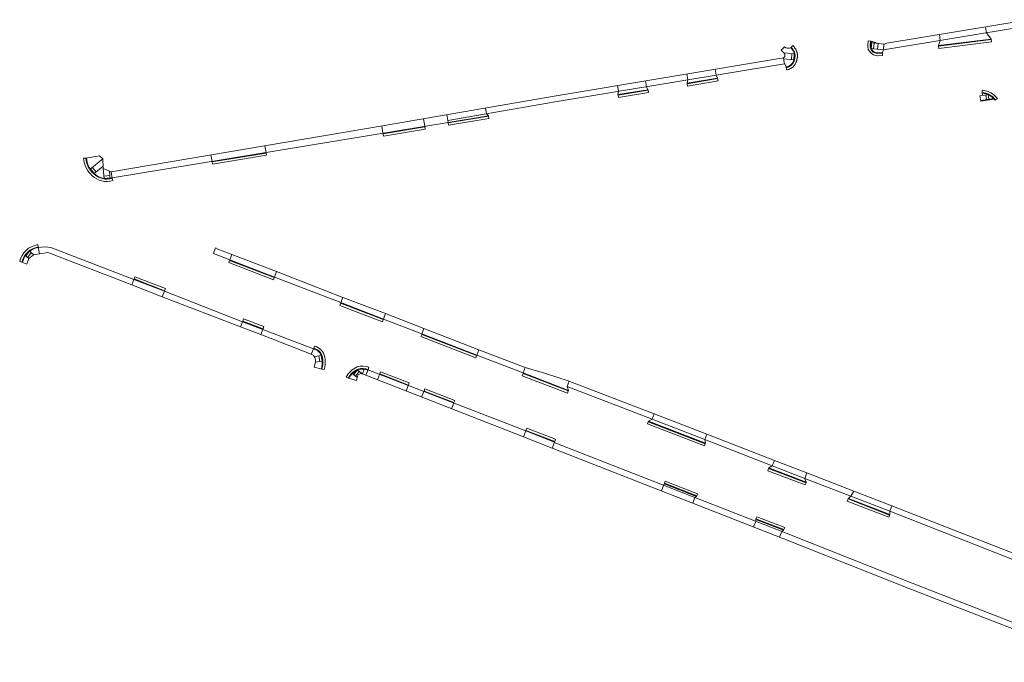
# Model space of a CAD drawing. Header units: feet. Extents: x 1462074 to 1464241, y 432820 to 433993.
# Tile 1 of 2: x 1462074 to 1462911, y 433311 to 433857. Entities that reach past the tile are written whole.
import ezdxf

# ---------------------------------------------------------------- set-up
doc = ezdxf.new("R2010")
doc.units = ezdxf.units.FT
doc.header["$MEASUREMENT"] = 0
for name, color, linetype, lineweight in [('PV_P_Curb', 120, 'Continuous', 13), ('PV_P_Curb_Ramp', 120, 'Continuous', 13), ('PV_P_Drive', 230, 'Continuous', 13), ('PV_P_Saw_Cut_Line', 62, 'Continuous', 13), ('PV_P_Walk', 241, 'Continuous', 13)]:
    doc.layers.add(name, color=color, linetype=linetype, lineweight=lineweight)

msp = doc.modelspace()

# ---------------------------------------------------------------- linework, layer by layer
at = {"layer": 'PV_P_Curb'}
for p, q in [((1462855.45, 433834.86), (1462900.14, 433840.38)), ((1462641.67, 433802.77), (1462667.53, 433807.17)), ((1462582.78, 433793.15), (1462608.34, 433797.27)), ((1462438.38, 433769.49), (1462472.63, 433775.2)), ((1462382.96, 433760.36), (1462418.53, 433766.22)), ((1462237.6, 433736.42), (1462283.5, 433743.98)), ((1462252.43, 433652.63), (1462290.43, 433638.09)), ((1462171.12, 433636.97), (1462197.13, 433626.9)), ((1462346.83, 433616.31), (1462383.1, 433602.37)), ((1462280.94, 433594.52), (1462263.54, 433601.05)), ((1462415.79, 433589.74), (1462462.5, 433571.81)), ((1462380.12, 433556.21), (1462404.53, 433546.78)), ((1462540.53, 433541.74), (1462502.03, 433556.53)), ((1462417.79, 433541.66), (1462443.24, 433531.84)), ((1462608.57, 433515.57), (1462656.99, 433496.86)), ((1462504.47, 433508.2), (1462528.97, 433498.78)), ((1462742.72, 433463.75), (1462710.82, 433475.81)), ((1462649.73, 433452.46), (1462622.25, 433463.21)), ((1462778.55, 433449.95), (1462813.82, 433436.18)), ((1462700.15, 433432.99), (1462723.87, 433423.86))]:
    msp.add_line(p, q, dxfattribs=at)
at = {"layer": 'PV_P_Curb_Ramp'}
for p, q in [((1462724.29, 433834.33), (1462721.59, 433831.34)), ((1462721.59, 433831.34), (1462724.21, 433828.97)), ((1462729.72, 433833.4), (1462730.06, 433833.77)), ((1462809, 433836.63), (1462797.46, 433837.79)), ((1462808.5, 433831.66), (1462797.65, 433832.75)), ((1462798.71, 433837.67), (1462798.21, 433832.69)), ((1462800.7, 433837.47), (1462800.2, 433832.49)), ((1462804.02, 433837.13), (1462803.52, 433832.16)), ((1462808.5, 433831.66), (1462807.63, 433829.44)), ((1462809, 433836.63), (1462808.5, 433831.66)), ((1462723.99, 433820.97), (1462723.46, 433824.82)), ((1462723.55, 433824.15), (1462732.4, 433823.31)), ((1462724.08, 433829.12), (1462732.74, 433828.3)), ((1462730.75, 433828.49), (1462730.28, 433823.51)), ((1462732.74, 433828.3), (1462732.27, 433823.32)), ((1462807.67, 433828.94), (1462807.63, 433829.44)), ((1462723.99, 433820.97), (1462725.73, 433817.09)), ((1462725.81, 433816.59), (1462725.73, 433817.09)), ((1462890.64, 433792.5), (1462898.43, 433793.71)), ((1462891.33, 433788.06), (1462890.64, 433792.5)), ((1462891.25, 433788.55), (1462902.87, 433790.35)), ((1462891.33, 433788.06), (1462902.68, 433789.82)), ((1462892.51, 433795.36), (1462892.9, 433792.85)), ((1462895.58, 433793.27), (1462896.19, 433789.32)), ((1462897.55, 433793.58), (1462898.17, 433789.62)), ((1462903.47, 433788.85), (1462903.87, 433789.15)), ((1462144.57, 433738.99), (1462133.59, 433729.89)), ((1462134.16, 433730.36), (1462137.35, 433726.51)), ((1462135.7, 433731.63), (1462138.89, 433727.78)), ((1462144.86, 433732.74), (1462136.96, 433726.19)), ((1462145.72, 433721.89), (1462144.95, 433730.69)), ((1462151.71, 433728.07), (1462144.95, 433730.69)), ((1462145.5, 433724.39), (1462150.48, 433724.83)), ((1462145.68, 433722.4), (1462150.66, 433722.84)), ((1462150.73, 433721.97), (1462150.14, 433728.68)), ((1462151.71, 433728.07), (1462152.53, 433722.41)), ((1462090.84, 433658.17), (1462089.47, 433664.1)), ((1462081.64, 433654.35), (1462078.36, 433657.1)), ((1462082.18, 433660.42), (1462078.97, 433656.59)), ((1462080.02, 433649.62), (1462081.64, 433654.35)), ((1462083.72, 433659.14), (1462080.51, 433655.3)), ((1462085.92, 433657.29), (1462081.79, 433660.75)), ((1462080.02, 433649.62), (1462075.8, 433651.24)), ((1462323.94, 433578.05), (1462321.89, 433572.87)), ((1462325.01, 433577.1), (1462323.76, 433577.59)), ((1462324.5, 433570.98), (1462330.38, 433571.87)), ((1462329.15, 433566.63), (1462328.4, 433571.57)), ((1462331.13, 433566.93), (1462330.38, 433571.87)), ((1462324.25, 433561.97), (1462325.39, 433566.16)), ((1462330.92, 433560.15), (1462324.25, 433561.97)), ((1462325.36, 433566.06), (1462331.26, 433566.95)), ((1462361.02, 433553.24), (1462356.5, 433556.89)), ((1462361.16, 433559.56), (1462358.02, 433555.67)), ((1462362.71, 433558.3), (1462359.57, 433554.41)), ((1462360.26, 433550.58), (1462361.31, 433554.25)), ((1462365.31, 433556.2), (1462360.73, 433559.91)), ((1462366.94, 433560.24), (1462365.31, 433556.2)), ((1462368.27, 433555.02), (1462365.31, 433556.2)), ((1462370.27, 433560.01), (1462368.27, 433555.02)), ((1462353.31, 433552.57), (1462360.26, 433550.58))]:
    msp.add_line(p, q, dxfattribs=at)
at = {"layer": 'PV_P_Curb_Ramp', "flags": 128}
for points in [[(1462807.67, 433828.94), (1462803.6, 433828.62, -0.438192), (1462797.26, 433835.52), (1462797.58, 433839.16)], [(1462798.07, 433839.11), (1462797.76, 433835.47, 0.43715), (1462803.59, 433829.12), (1462807.63, 433829.44)], [(1462152.53, 433722.41, -0.27291), (1462136.95, 433726.19, -0.19885), (1462130.09, 433739.65)], [(1462130.58, 433739.73, 0.199426), (1462137.28, 433726.57), (1462137.29, 433726.56), (1462137.3, 433726.55, 0.274249), (1462152.46, 433722.91)], [(1462323.94, 433578.05), (1462325.19, 433577.57, -0.291176), (1462331.67, 433568.57, -0.088742), (1462330.92, 433560.15)], [(1462370.27, 433560.01, 0.149205), (1462361.64, 433560.33, 0.174416), (1462353.31, 433552.57)]]:
    msp.add_lwpolyline(points, format="xyb", dxfattribs=at)
for points in [[(1462797.58, 433839.16), (1462798.07, 433839.11), (1462804.02, 433837.13)], [(1462144.95, 433730.69), (1462144.61, 433739.02), (1462141.64, 433741.57), (1462130.09, 433739.65)], [(1462081.64, 433654.35), (1462085.2, 433657.16), (1462085.92, 433657.29), (1462090.84, 433658.17)]]:
    msp.add_lwpolyline(points, dxfattribs=at)
at = {"layer": 'PV_P_Curb_Ramp'}
for centre, radius, start, end in [((1462727.65, 433837.6), 4.69, 224.19042, 296.30327), ((1462092.1, 433647.62), 16.69, 99.08745, 167.49233), ((1462092.1, 433647.62), 16.19, 99.08745, 167.49233), ((1462320.14, 433567.69), 5.46, 343.76149, 71.33871), ((1462368.27, 433544.87), 16.32, 113.33193, 152.42962), ((1462364.19, 433553.42), 3, 68.11718, 164.00733), ((1462365.43, 433546.04), 14.29, 70.88011, 104.67824)]:
    msp.add_arc(centre, radius, start, end, dxfattribs=at)
at = {"layer": 'PV_P_Curb_Ramp', "extrusion": (0, 0, -1)}
for centre, radius, start, end in [((-1462722.04, 433827.22), 2.79, 141.08215, 239.37268), ((-1462891.37, 433779.78), 15.62, 94.17534, 143.12922), ((-1462891.37, 433779.78), 15.12, 94.61276, 143.12922), ((-1462321.36, 433567.98), 9.82, 111.80103, 176.73813), ((-1462307.78, 433566.44), 23.48, 174.90324, 195.18831)]:
    msp.add_arc(centre, radius, start, end, dxfattribs=at)
at = {"layer": 'PV_P_Curb_Ramp'}
for points, knots in [([(1462729.72, 433833.4), (1462730.92, 433832.32), (1462732.13, 433830.56), (1462733.08, 433827.25), (1462732.76, 433824.66), (1462731.6, 433820.22), (1462729.09, 433817.62), (1462725.73, 433817.09), (1462725.72, 433817.08), (1462725.71, 433817.08), (1462725.7, 433817.08)], [0, 0, 0, 0, 0.112009, 0.159273, 0.252454, 0.298379, 0.5, 0.5, 0.5, 1, 1, 1, 1]), ([(1462725.78, 433816.59), (1462725.79, 433816.59), (1462725.8, 433816.59), (1462725.81, 433816.59), (1462726.36, 433816.68), (1462726.87, 433816.81), (1462727.85, 433817.14), (1462728.3, 433817.34), (1462729.15, 433817.8), (1462729.54, 433818.06), (1462730.26, 433818.64), (1462730.59, 433818.96), (1462731.19, 433819.64), (1462731.46, 433820), (1462731.93, 433820.75), (1462732.14, 433821.14), (1462732.36, 433821.65), (1462732.41, 433821.75), (1462732.49, 433821.95), (1462732.53, 433822.06), (1462732.64, 433822.37), (1462732.71, 433822.58), (1462732.83, 433823), (1462732.89, 433823.21), (1462732.97, 433823.52), (1462733.01, 433823.68), (1462733.04, 433823.84), (1462733.06, 433823.95), (1462733.07, 433824), (1462733.18, 433824.48), (1462733.25, 433824.92), (1462733.36, 433825.8), (1462733.4, 433826.25), (1462733.4, 433826.92), (1462733.39, 433827.14), (1462733.37, 433827.48), (1462733.36, 433827.59), (1462733.34, 433827.76), (1462733.33, 433827.82), (1462733.31, 433827.93), (1462733.31, 433827.98), (1462733.22, 433828.49), (1462733.11, 433828.92), (1462732.94, 433829.45), (1462732.9, 433829.56), (1462732.83, 433829.76), (1462732.79, 433829.87), (1462732.66, 433830.17), (1462732.57, 433830.38), (1462732.29, 433830.97), (1462732.07, 433831.35), (1462731.59, 433832.09), (1462731.32, 433832.44), (1462730.73, 433833.13), (1462730.41, 433833.45), (1462730.06, 433833.77)], [0, 0, 0, 0, 0.5, 0.5, 0.5, 0.53125, 0.53125, 0.5625, 0.5625, 0.59375, 0.59375, 0.625, 0.625, 0.65625, 0.65625, 0.6875, 0.6875, 0.695313, 0.695313, 0.703125, 0.703125, 0.71875, 0.71875, 0.734375, 0.734375, 0.742188, 0.746094, 0.746094, 0.75, 0.75, 0.78125, 0.78125, 0.8125, 0.8125, 0.828125, 0.828125, 0.835938, 0.835938, 0.839844, 0.839844, 0.84375, 0.84375, 0.875, 0.875, 0.882813, 0.882813, 0.890625, 0.890625, 0.90625, 0.90625, 0.9375, 0.9375, 0.96875, 0.96875, 1, 1, 1, 1])]:
    msp.add_open_spline(points, degree=3, knots=knots, dxfattribs=at)
at = {"layer": 'PV_P_Drive'}
for p, q in [((1462896.16, 433846.19), (1462895.34, 433851.12)), ((1462856.95, 433839.69), (1462856.13, 433844.62)), ((1462900.14, 433840.38), (1462900.08, 433840.87)), ((1462855.45, 433834.86), (1462855.39, 433835.36)), ((1462666.14, 433810.21), (1462665.32, 433815.15)), ((1462606.92, 433800.36), (1462606.1, 433805.3)), ((1462642.14, 433806.22), (1462641.32, 433811.15)), ((1462667.53, 433807.17), (1462667.45, 433807.66)), ((1462583.17, 433796.41), (1462582.35, 433801.35)), ((1462608.34, 433797.27), (1462608.26, 433797.77)), ((1462641.67, 433802.77), (1462641.58, 433803.26)), ((1462582.78, 433793.15), (1462582.7, 433793.64)), ((1462470.8, 433777.29), (1462469.94, 433782.22)), ((1462417.42, 433772.98), (1462418.45, 433766.71)), ((1462437.24, 433776.66), (1462438.3, 433769.99)), ((1462472.63, 433775.2), (1462472.55, 433775.69)), ((1462381.88, 433766.93), (1462382.88, 433760.86)), ((1462418.53, 433766.22), (1462418.45, 433766.71)), ((1462438.38, 433769.49), (1462438.3, 433769.98)), ((1462382.96, 433760.36), (1462382.88, 433760.86)), ((1462282.48, 433750.15), (1462283.42, 433744.47)), ((1462236.54, 433742.39), (1462237.52, 433736.89)), ((1462283.42, 433744.47), (1462283.5, 433743.98)), ((1462237.6, 433736.42), (1462237.52, 433736.92)), ((1462252.43, 433652.63), (1462252.61, 433653.1)), ((1462290.43, 433638.09), (1462290.61, 433638.56)), ((1462170.89, 433636.52), (1462171.12, 433636.97)), ((1462196.95, 433626.43), (1462197.13, 433626.9)), ((1462346.83, 433616.31), (1462347.01, 433616.78)), ((1462263.37, 433600.58), (1462263.54, 433601.05)), ((1462383.1, 433602.37), (1462383.28, 433602.84)), ((1462280.76, 433594.05), (1462280.94, 433594.52)), ((1462415.79, 433589.74), (1462415.97, 433590.21)), ((1462462.5, 433571.81), (1462462.68, 433572.28)), ((1462378.17, 433551.15), (1462379.94, 433555.74)), ((1462379.94, 433555.74), (1462380.12, 433556.21)), ((1462502.03, 433556.53), (1462502.21, 433557)), ((1462402.54, 433541.65), (1462404.35, 433546.32)), ((1462404.35, 433546.32), (1462404.53, 433546.78)), ((1462417.61, 433541.2), (1462415.77, 433536.48)), ((1462417.61, 433541.2), (1462417.79, 433541.66)), ((1462540.53, 433541.74), (1462540.71, 433542.21)), ((1462441.2, 433526.56), (1462443.06, 433531.37)), ((1462443.06, 433531.37), (1462443.24, 433531.84)), ((1462608.57, 433515.57), (1462608.75, 433516.03)), ((1462608.75, 433516.03), (1462657.17, 433497.32)), ((1462504.29, 433507.73), (1462504.47, 433508.2)), ((1462528.79, 433498.31), (1462528.97, 433498.78)), ((1462656.99, 433496.86), (1462657.17, 433497.32)), ((1462710.82, 433475.81), (1462711, 433476.27)), ((1462622.07, 433462.76), (1462622.25, 433463.21)), ((1462649.55, 433452.01), (1462622.07, 433462.76)), ((1462742.72, 433463.75), (1462742.89, 433464.22)), ((1462646.36, 433446.41), (1462648.18, 433451.07)), ((1462649.55, 433452.01), (1462649.73, 433452.46)), ((1462778.55, 433449.95), (1462778.74, 433450.42)), ((1462778.74, 433450.42), (1462814, 433436.64)), ((1462813.82, 433436.18), (1462814, 433436.64)), ((1462699.96, 433430.81), (1462698.14, 433426.15)), ((1462699.93, 433432.41), (1462700.15, 433432.99)), ((1462720.22, 433417.52), (1462722.04, 433422.18)), ((1462723.63, 433423.26), (1462723.87, 433423.86))]:
    msp.add_line(p, q, dxfattribs=at)
at = {"layer": 'PV_P_Drive', "flags": 128}
for points in [[(1462856.95, 433839.69), (1462855.39, 433835.36), (1462900.08, 433840.87), (1462896.2, 433846.14)], [(1462583.17, 433796.41), (1462582.7, 433793.64), (1462608.26, 433797.77), (1462606.92, 433800.36), (1462606.92, 433800.36)], [(1462438.3, 433769.99), (1462438.04, 433771.6), (1462470.8, 433777.29), (1462472.55, 433775.69), (1462438.3, 433769.99)], [(1462290.61, 433638.56), (1462252.61, 433653.1), (1462254.33, 433657.69), (1462292.19, 433643.18)], [(1462741.64, 433467.38), (1462742.89, 433464.22), (1462711, 433476.27), (1462714.02, 433478.11), (1462715.79, 433482.63), (1462743.36, 433472.03), (1462741.64, 433467.38)], [(1462648.18, 433451.07), (1462649.55, 433452.01), (1462649.55, 433452.01), (1462622.07, 433462.76), (1462619.75, 433456.82)], [(1462814, 433436.64), (1462813.89, 433439.6), (1462813.89, 433439.6), (1462780.95, 433452.23), (1462780.95, 433452.23), (1462778.74, 433450.42), (1462814, 433436.64)], [(1462699.96, 433430.81), (1462699.93, 433432.41), (1462723.63, 433423.26), (1462722.04, 433422.18)]]:
    msp.add_lwpolyline(points, dxfattribs=at)
for points in [[(1462641.58, 433803.26), (1462667.45, 433807.66), (1462666.14, 433810.21), (1462642.14, 433806.22)], [(1462169.13, 433631.94), (1462195.14, 433621.79), (1462196.95, 433626.43), (1462170.89, 433636.52)], [(1462348.71, 433621.28), (1462385.09, 433607.46), (1462383.28, 433602.84), (1462347.01, 433616.78)], [(1462261.66, 433596.28), (1462278.96, 433589.58), (1462280.76, 433594.05), (1462263.37, 433600.58)], [(1462415.97, 433590.21), (1462417.64, 433594.86), (1462464.4, 433576.81), (1462462.68, 433572.28)], [(1462503.81, 433561.78), (1462520.37, 433556.81), (1462541.2, 433550.1), (1462539.62, 433545.48), (1462540.71, 433542.21), (1462502.21, 433557)], [(1462656.65, 433500.45), (1462657.17, 433497.32), (1462608.75, 433516.03), (1462611.88, 433517.78), (1462613.61, 433522.27), (1462658.37, 433504.9)], [(1462502.34, 433502.71), (1462504.29, 433507.73), (1462528.79, 433498.31), (1462526.78, 433493.19)], [(1462780.95, 433452.23), (1462783.38, 433456.57), (1462815.61, 433444.08), (1462813.89, 433439.6)]]:
    msp.add_lwpolyline(points, close=True, dxfattribs=at)
at = {"layer": 'PV_P_Saw_Cut_Line'}
for p, q in [((1462795.58, 433839.33), (1462797.58, 433839.16)), ((1462855.7, 433832.88), (1462900.39, 433838.39)), ((1462900.39, 433838.39), (1462900.14, 433840.38)), ((1462730.06, 433833.77), (1462731.4, 433835.25)), ((1462855.7, 433832.88), (1462855.45, 433834.86)), ((1462807.83, 433826.94), (1462807.67, 433828.94)), ((1462726.09, 433814.61), (1462725.81, 433816.59)), ((1462642, 433800.8), (1462667.87, 433805.2)), ((1462667.87, 433805.2), (1462667.53, 433807.17)), ((1462608.66, 433795.3), (1462608.34, 433797.27)), ((1462642, 433800.8), (1462641.67, 433802.77)), ((1462892.51, 433795.36), (1462892.65, 433797.35)), ((1462583.1, 433791.17), (1462582.78, 433793.15)), ((1462583.1, 433791.17), (1462608.66, 433795.3)), ((1462903.87, 433789.15), (1462905.47, 433790.35)), ((1462438.71, 433767.52), (1462472.96, 433773.23)), ((1462472.96, 433773.23), (1462472.63, 433775.2)), ((1462383.29, 433758.39), (1462418.86, 433764.25)), ((1462418.86, 433764.25), (1462418.53, 433766.22)), ((1462438.71, 433767.52), (1462438.38, 433769.49)), ((1462383.29, 433758.39), (1462382.96, 433760.36)), ((1462128.09, 433739.49), (1462130.09, 433739.65)), ((1462237.93, 433734.45), (1462283.83, 433742.01)), ((1462283.83, 433742.01), (1462283.5, 433743.98)), ((1462237.93, 433734.45), (1462237.6, 433736.42)), ((1462153.11, 433720.49), (1462152.53, 433722.41)), ((1462089.47, 433664.1), (1462089.15, 433666.08)), ((1462075.8, 433651.24), (1462073.85, 433651.67)), ((1462251.72, 433650.77), (1462252.43, 433652.63)), ((1462251.72, 433650.77), (1462289.72, 433636.22)), ((1462171.12, 433636.97), (1462171.84, 433638.83)), ((1462171.84, 433638.83), (1462197.85, 433628.76)), ((1462289.72, 433636.22), (1462290.43, 433638.09)), ((1462197.13, 433626.9), (1462197.85, 433628.76)), ((1462346.11, 433614.45), (1462346.83, 433616.31)), ((1462346.11, 433614.45), (1462382.38, 433600.51)), ((1462263.54, 433601.05), (1462264.24, 433602.92)), ((1462281.64, 433596.39), (1462264.24, 433602.92)), ((1462280.94, 433594.52), (1462281.64, 433596.39)), ((1462382.38, 433600.51), (1462383.1, 433602.37)), ((1462415.07, 433587.87), (1462415.79, 433589.74)), ((1462415.07, 433587.87), (1462461.78, 433569.95)), ((1462323.94, 433578.05), (1462324.67, 433579.92)), ((1462461.78, 433569.95), (1462462.5, 433571.81)), ((1462370.27, 433560.01), (1462370.93, 433561.9)), ((1462332.85, 433559.63), (1462330.92, 433560.15)), ((1462353.31, 433552.57), (1462351.54, 433553.48)), ((1462380.12, 433556.21), (1462380.84, 433558.07)), ((1462380.84, 433558.07), (1462405.25, 433548.65)), ((1462501.32, 433554.66), (1462502.03, 433556.53)), ((1462539.81, 433539.88), (1462501.32, 433554.66)), ((1462404.53, 433546.78), (1462405.25, 433548.65)), ((1462417.79, 433541.66), (1462418.51, 433543.53)), ((1462418.51, 433543.53), (1462443.96, 433533.71)), ((1462539.81, 433539.88), (1462540.53, 433541.74)), ((1462443.24, 433531.84), (1462443.96, 433533.71)), ((1462607.85, 433513.7), (1462608.57, 433515.57)), ((1462607.85, 433513.7), (1462656.26, 433494.99)), ((1462504.47, 433508.2), (1462505.19, 433510.07)), ((1462505.19, 433510.07), (1462529.69, 433500.64)), ((1462528.97, 433498.78), (1462529.69, 433500.64)), ((1462656.26, 433494.99), (1462656.99, 433496.86)), ((1462710.12, 433473.93), (1462710.82, 433475.81)), ((1462742.01, 433461.88), (1462710.12, 433473.93)), ((1462622.25, 433463.21), (1462622.97, 433465.07)), ((1462650.45, 433454.32), (1462622.97, 433465.07)), ((1462742.01, 433461.88), (1462742.72, 433463.75)), ((1462649.73, 433452.46), (1462650.45, 433454.32)), ((1462777.83, 433448.09), (1462778.55, 433449.95)), ((1462777.83, 433448.09), (1462813.09, 433434.32)), ((1462813.09, 433434.32), (1462813.82, 433436.18)), ((1462700.87, 433434.86), (1462700.15, 433432.99)), ((1462700.87, 433434.86), (1462724.58, 433425.73)), ((1462723.87, 433423.86), (1462724.58, 433425.73))]:
    msp.add_line(p, q, dxfattribs=at)
at = {"layer": 'PV_P_Saw_Cut_Line', "flags": 128}
for points in [[(1462795.58, 433839.33), (1462795.27, 433835.69), (1462795.27, 433835.68, 0.438192), (1462803.6, 433826.62), (1462803.68, 433826.62), (1462807.83, 433826.94)], [(1462128.09, 433739.49, 0.198076), (1462135.61, 433724.71, 0.27192), (1462153.11, 433720.49)], [(1462332.85, 433559.63, 0.088439), (1462333.66, 433568.71, 0.290454), (1462325.94, 433579.42), (1462325.93, 433579.43), (1462324.67, 433579.92)], [(1462351.54, 433553.48, -0.174416), (1462360.86, 433562.17), (1462360.99, 433562.23), (1462361.13, 433562.26, -0.149205), (1462370.93, 433561.9)]]:
    msp.add_lwpolyline(points, format="xyb", dxfattribs=at)
at = {"layer": 'PV_P_Saw_Cut_Line', "extrusion": (0, 0, -1)}
msp.add_arc((-1462891.37, 433779.78), 17.62, 94.17534, 143.12922, dxfattribs=at)
at = {"layer": 'PV_P_Saw_Cut_Line'}
msp.add_arc((1462092.1, 433647.62), 18.69, 99.08745, 167.49233, dxfattribs=at)
msp.add_open_spline([(1462731.4, 433835.25), (1462731.8, 433834.89), (1462732.18, 433834.5), (1462732.89, 433833.69), (1462733.21, 433833.26), (1462733.79, 433832.38), (1462734.05, 433831.92), (1462734.39, 433831.2), (1462734.5, 433830.96), (1462734.61, 433830.69), (1462734.62, 433830.66), (1462734.65, 433830.6), (1462734.66, 433830.57), (1462734.69, 433830.48), (1462734.72, 433830.41), (1462734.75, 433830.32), (1462734.76, 433830.29), (1462734.79, 433830.23), (1462734.82, 433830.13), (1462734.85, 433830.04), (1462734.92, 433829.84), (1462734.96, 433829.72), (1462735.03, 433829.45), (1462735.07, 433829.32), (1462735.17, 433828.92), (1462735.23, 433828.64), (1462735.28, 433828.32), (1462735.28, 433828.29), (1462735.29, 433828.22), (1462735.3, 433828.18), (1462735.31, 433828.11), (1462735.31, 433828.08), (1462735.32, 433828), (1462735.33, 433827.97), (1462735.35, 433827.79), (1462735.36, 433827.65), (1462735.39, 433827.23), (1462735.4, 433826.96), (1462735.4, 433826.42), (1462735.39, 433826.15), (1462735.35, 433825.62), (1462735.32, 433825.37), (1462735.23, 433824.6), (1462735.14, 433824.12), (1462735.04, 433823.62), (1462735.03, 433823.59), (1462735.02, 433823.53), (1462735.01, 433823.5), (1462735, 433823.44), (1462734.99, 433823.41), (1462734.98, 433823.36), (1462734.97, 433823.33), (1462734.94, 433823.18), (1462734.91, 433823.06), (1462734.83, 433822.7), (1462734.76, 433822.46), (1462734.62, 433821.97), (1462734.54, 433821.73), (1462734.43, 433821.45), (1462734.42, 433821.41), (1462734.4, 433821.35), (1462734.39, 433821.32), (1462734.35, 433821.23), (1462734.33, 433821.17), (1462734.28, 433821.04), (1462734.25, 433820.98), (1462734.2, 433820.86), (1462734.17, 433820.8), (1462733.93, 433820.24), (1462733.68, 433819.76), (1462733.09, 433818.84), (1462732.76, 433818.39), (1462732.02, 433817.55), (1462731.6, 433817.16), (1462730.7, 433816.43), (1462730.21, 433816.1), (1462729.16, 433815.52), (1462728.59, 433815.28), (1462727.41, 433814.88), (1462726.78, 433814.72), (1462726.13, 433814.62), (1462726.12, 433814.62), (1462726.11, 433814.61), (1462726.09, 433814.61)], degree=3, knots=[0, 0, 0, 0, 0.03125, 0.03125, 0.0625, 0.0625, 0.09375, 0.09375, 0.109375, 0.109375, 0.111328, 0.111328, 0.113281, 0.113281, 0.117188, 0.117188, 0.119141, 0.119141, 0.121094, 0.125, 0.125, 0.132813, 0.132813, 0.140625, 0.140625, 0.15625, 0.15625, 0.158203, 0.158203, 0.160156, 0.160156, 0.162109, 0.162109, 0.164062, 0.164062, 0.171875, 0.171875, 0.1875, 0.1875, 0.203125, 0.203125, 0.21875, 0.21875, 0.25, 0.25, 0.251953, 0.251953, 0.253906, 0.253906, 0.255859, 0.255859, 0.257812, 0.257812, 0.265625, 0.265625, 0.28125, 0.28125, 0.296875, 0.296875, 0.298828, 0.298828, 0.300781, 0.300781, 0.304687, 0.304687, 0.308594, 0.308594, 0.3125, 0.3125, 0.34375, 0.34375, 0.375, 0.375, 0.40625, 0.40625, 0.4375, 0.4375, 0.46875, 0.46875, 0.5, 0.5, 0.5, 1, 1, 1, 1], dxfattribs=at)
at = {"layer": 'PV_P_Walk'}
for p, q in [((1462811.47, 433837.22), (1462932.5, 433857.28)), ((1462808.5, 433831.66), (1462933.12, 433852.32)), ((1462811.47, 433837.22), (1462809, 433836.63)), ((1462438.3, 433769.98), (1462152.46, 433722.91)), ((1462611.88, 433517.78), (1462656.65, 433500.45)), ((1462714.02, 433478.11), (1462741.64, 433467.38))]:
    msp.add_line(p, q, dxfattribs=at)
at = {"layer": 'PV_P_Walk', "flags": 128}
for points in [[(1462723.46, 433824.82), (1462528.4, 433792.37), (1462382.46, 433767.02), (1462151.71, 433728.07)], [(1462438.04, 433771.6), (1462529.24, 433787.45), (1462724.47, 433819.91)], [(1462098.64, 433659.07), (1462169.13, 433631.94), (1462170.92, 433636.51), (1462100.42, 433663.61)], [(1462090.84, 433658.17), (1462097.79, 433659.4), (1462098.64, 433659.07)], [(1462383.28, 433602.84), (1462385.09, 433607.46), (1462417.64, 433594.86), (1462415.97, 433590.2), (1462383.28, 433602.84)], [(1462990.98, 433316.72), (1462832.87, 433378.26), (1462725.73, 433420.73), (1462528.6, 433497.84)], [(1462526.78, 433493.19), (1462723.9, 433416.08), (1462831.04, 433373.6), (1462991.75, 433311.09)]]:
    msp.add_lwpolyline(points, dxfattribs=at)
for points in [[(1462238.59, 433658.43), (1462252.61, 433653.1), (1462254.33, 433657.69), (1462242.29, 433662.28), (1462240.43, 433663.34)], [(1462347.01, 433616.78), (1462348.71, 433621.28), (1462292.19, 433643.18), (1462290.61, 433638.56)], [(1462196.95, 433626.43), (1462195.14, 433621.79), (1462261.66, 433596.28), (1462263.37, 433600.58)], [(1462280.76, 433594.05), (1462278.96, 433589.58), (1462321.89, 433572.87), (1462323.76, 433577.59)], [(1462464.4, 433576.81), (1462462.68, 433572.28), (1462502.21, 433557), (1462503.81, 433561.78)], [(1462368.27, 433555.02), (1462502.34, 433502.71), (1462504.29, 433507.73), (1462370.08, 433559.54)], [(1462611.88, 433517.78), (1462539.62, 433545.48), (1462541.2, 433550.1), (1462541.84, 433549.9), (1462613.6, 433522.27)], [(1462714.02, 433478.11), (1462656.65, 433500.45), (1462658.37, 433504.9), (1462715.79, 433482.63)], [(1462780.95, 433452.23), (1462783.38, 433456.57), (1462743.36, 433472.03), (1462741.64, 433467.38)], [(1462813.89, 433439.6), (1462815.61, 433444.08), (1462921.83, 433402.69), (1462920.01, 433397.95)]]:
    msp.add_lwpolyline(points, close=True, dxfattribs=at)
at = {"layer": 'PV_P_Walk', "extrusion": (0, 0, -1)}
msp.add_arc((-1462094.98, 433639.6), 24.62, 77.3139, 102.75062, dxfattribs=at)

doc.saveas('drawing.dxf')
